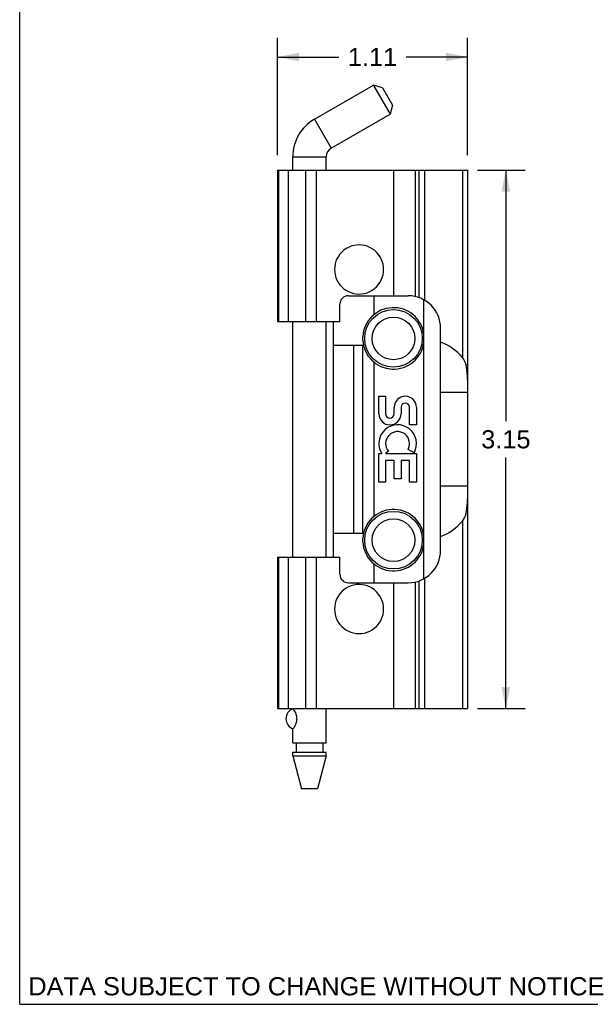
# Model space of a CAD drawing. Header units: inches. Extents: x 0 to 13.8, y 0 to 10.6.
# Tile 1 of 22: x 0 to 3.3, y 0 to 5.8. Entities that reach past the tile are written whole.
import ezdxf

# ---------------------------------------------------------------- set-up
doc = ezdxf.new("R2010")
doc.units = ezdxf.units.IN
doc.header["$LTSCALE"] = 0.75625
doc.header["$MEASUREMENT"] = 0
doc.layers.get('0').update_dxf_attribs({"linetype": 'CONTINUOUS'})
doc.styles.get("Standard").update_dxf_attribs({"font": 'arial.ttf'})
doc.dimstyles.new('DIMSTYLE_1', dxfattribs={"dimtxt": 0.10625, "dimasz": 0.125, "dimexe": 0.09, "dimexo": 0.07, "dimgap": 0.0425, "dimtad": 0, "dimtih": 1, "dimtoh": 1, "dimzin": 4, "dimdsep": 46, "dimtxsty": 'Standard', "dimblk": '_FILLED', "dimblk1": '_FILLED', "dimblk2": '_FILLED', "dimcen": 0.09, "dimadec": 3, "dimazin": 1, "dimtfac": 1, "dimtdec": 3, "dimtofl": 0, "dimtmove": 0, "dimatfit": 3, "dimldrblk": '_FILLED', "dimfxl": 0, "dimtolj": 1, "dimtzin": 4, "dimarcsym": 0})

# ---------------------------------------------------------------- blocks, each defined once
blk = doc.blocks.new('_FILLED')
at = {"color": 0, "linetype": 'ByBlock'}
blk.add_solid([(0, 0), (-1, 0.2), (-1, -0.2)], dxfattribs=at)
blk = doc.blocks.new('*D2')
at = {"color": 2, "linetype": 'Continuous'}
for p, q in [((1.5092, 4.9695), (1.5092, 5.6565)), ((2.6212, 4.9695), (2.6212, 5.6565)), ((1.5092, 5.544), (1.8677, 5.544)), ((2.6212, 5.544), (2.2627, 5.544))]:
    blk.add_line(p, q, dxfattribs=at)
at = {"color": 2, "linetype": 'Continuous', "xscale": 0.125, "yscale": 0.125, "zscale": 0.125, "rotation": 180}
blk.add_blockref('_FILLED', (1.5092, 5.544), dxfattribs=at)
at = {"color": 2, "linetype": 'Continuous', "xscale": 0.125, "yscale": 0.125, "zscale": 0.125}
blk.add_blockref('_FILLED', (2.6212, 5.544), dxfattribs=at)
at = {"color": 2, "linetype": 'Continuous', "insert": (2.0652, 5.5972), "char_height": 0.10625, "width": 0.288731, "attachment_point": 2, "line_spacing_factor": 0.9}
blk.add_mtext('1.11', dxfattribs=at)
blk = doc.blocks.new('*D3')
at = {"color": 2, "linetype": 'Continuous'}
for p, q in [((2.6794, 4.882), (2.9586, 4.882)), ((2.8461, 4.882), (2.8461, 3.4132)), ((2.8461, 1.732), (2.8461, 3.2007)), ((2.6794, 1.732), (2.9586, 1.732))]:
    blk.add_line(p, q, dxfattribs=at)
at = {"color": 2, "linetype": 'Continuous', "xscale": 0.125, "yscale": 0.125, "zscale": 0.125}
for p, rotation in [((2.8461, 4.882), 90), ((2.8461, 1.732), 270)]:
    blk.add_blockref('_FILLED', p, dxfattribs=dict(at, rotation=rotation))
at = {"color": 2, "linetype": 'Continuous', "insert": (2.8461, 3.3601), "char_height": 0.10625, "width": 0.288731, "attachment_point": 2, "line_spacing_factor": 0.9}
blk.add_mtext('3.15', dxfattribs=at)

msp = doc.modelspace()

# ---------------------------------------------------------------- linework, layer by layer
at = {"color": 7, "linetype": 'Continuous'}
for p, q in [((0, 0), (0, 10.625)), ((1.7252, 5.1799), (2.0703, 5.3791)), ((2.1236, 5.3648), (2.0703, 5.3791)), ((2.1236, 5.3648), (2.1826, 5.2626)), ((2.1826, 5.2626), (2.1683, 5.2094)), ((1.8232, 5.0101), (2.1683, 5.2094)), ((1.7252, 5.1799), (1.8232, 5.0101)), ((1.5982, 4.882), (1.5982, 4.9599)), ((1.5982, 4.9599), (1.7942, 4.9599)), ((1.7942, 4.882), (1.7942, 4.9599)), ((1.5092, 4.882), (1.5092, 3.996)), ((1.5092, 4.882), (2.6212, 4.882)), ((1.5172, 3.996), (1.5172, 4.882)), ((1.5708, 4.882), (1.5708, 3.996)), ((1.6722, 4.882), (1.6722, 3.996)), ((1.7368, 3.996), (1.7368, 4.882)), ((2.1882, 4.882), (2.1882, 4.147)), ((2.3142, 4.882), (2.3142, 4.1427)), ((2.3389, 4.1357), (2.3389, 4.882)), ((2.3727, 4.1194), (2.3727, 4.882)), ((2.5919, 4.882), (2.5919, 3.786)), ((2.6212, 4.882), (2.6212, 1.732)), ((1.8742, 3.996), (1.8742, 4.097)), ((1.9242, 4.147), (2.2742, 4.147)), ((2.0724, 4.147), (2.0724, 4.0352)), ((2.3662, 2.4907), (2.3662, 4.1232)), ((1.5092, 3.996), (1.8742, 3.996)), ((1.5982, 2.618), (1.5982, 3.996)), ((1.7942, 2.618), (1.7942, 3.996)), ((1.8342, 3.996), (1.8342, 2.618)), ((2.4642, 2.657), (2.4642, 3.957)), ((2.0085, 3.8873), (2.0085, 3.9077)), ((1.8342, 3.857), (2.0085, 3.857)), ((1.9561, 2.757), (1.9561, 3.857)), ((2.0085, 2.757), (2.0085, 3.857)), ((2.0724, 3.7597), (2.0724, 2.8542)), ((2.4642, 3.582), (2.6212, 3.582)), ((2.1024, 3.4563), (2.1024, 3.5593)), ((2.1024, 3.5593), (2.1424, 3.5593)), ((2.1424, 3.5593), (2.1424, 3.4563)), ((2.1924, 3.4563), (2.1924, 3.4943)), ((2.2324, 3.4943), (2.2324, 3.4563)), ((2.2824, 3.3913), (2.2824, 3.4943)), ((2.3224, 3.4943), (2.3224, 3.3913)), ((2.3224, 3.3913), (2.2824, 3.3913)), ((2.1587, 3.237), (2.1424, 3.2233)), ((2.3084, 3.2283), (2.2735, 3.2478)), ((2.1024, 3.2233), (2.1193, 3.2233)), ((2.1024, 3.0553), (2.1024, 3.2233)), ((2.1424, 3.2233), (2.3224, 3.2233)), ((2.1924, 3.1833), (2.1424, 3.1833)), ((2.1424, 3.1833), (2.1424, 3.0553)), ((2.1924, 3.0753), (2.1924, 3.1833)), ((2.2824, 3.1833), (2.2324, 3.1833)), ((2.2324, 3.1833), (2.2324, 3.0753)), ((2.2824, 3.0553), (2.2824, 3.1833)), ((2.3224, 3.2233), (2.3224, 3.0553)), ((2.1424, 3.0553), (2.1024, 3.0553)), ((2.2324, 3.0753), (2.1924, 3.0753)), ((2.3224, 3.0553), (2.2824, 3.0553)), ((2.6212, 3.032), (2.4642, 3.032)), ((2.5919, 2.828), (2.5919, 1.732)), ((1.8342, 2.757), (2.0085, 2.757)), ((2.0085, 2.7063), (2.0085, 2.7267)), ((1.5092, 2.618), (1.8742, 2.618)), ((1.5092, 2.618), (1.5092, 1.732)), ((1.5172, 1.732), (1.5172, 2.618)), ((1.5708, 2.618), (1.5708, 1.732)), ((1.6722, 2.618), (1.6722, 1.732)), ((1.7368, 1.732), (1.7368, 2.618)), ((1.8742, 2.517), (1.8742, 2.618)), ((2.0724, 2.5787), (2.0724, 2.467)), ((2.3389, 1.732), (2.3389, 2.4783)), ((2.3727, 1.732), (2.3727, 2.4945)), ((1.9242, 2.467), (2.2742, 2.467)), ((2.1882, 2.467), (2.1882, 1.732)), ((2.3142, 2.4712), (2.3142, 1.732)), ((1.5092, 1.732), (2.6212, 1.732)), ((1.5989, 1.732), (1.5999, 1.7306)), ((1.7942, 1.5309), (1.7942, 1.732)), ((1.5982, 1.6098), (1.5999, 1.6121)), ((1.5982, 1.5309), (1.5982, 1.6098)), ((1.5982, 1.5309), (1.7942, 1.5309)), ((1.6179, 1.5309), (1.6179, 1.4759)), ((1.7745, 1.5309), (1.7745, 1.4759)), ((1.5982, 1.4759), (1.7942, 1.4759)), ((1.5982, 1.4549), (1.5982, 1.4759)), ((1.5982, 1.4549), (1.7942, 1.4549)), ((1.5982, 1.4549), (1.6497, 1.2609)), ((1.7942, 1.4549), (1.7427, 1.2609)), ((1.7942, 1.4549), (1.7942, 1.4759)), ((1.7427, 1.2609), (1.6497, 1.2609)), ((0, 0), (13.75, 0))]:
    msp.add_line(p, q, dxfattribs=at)
for points in [[(2.0703, 5.3791), (2.0707, 5.3785), (2.1683, 5.2094)], [(2.1306, 4.3007), (2.1297, 4.317), (2.127, 4.3328), (2.1225, 4.3483), (2.1163, 4.3631), (2.1085, 4.3772), (2.0992, 4.3903), (2.0886, 4.4023), (2.0767, 4.4129), (2.0636, 4.4222), (2.0496, 4.4301), (2.0347, 4.4363), (2.0192, 4.4408), (2.0033, 4.4435), (1.9872, 4.4445), (1.9711, 4.4436), (1.9552, 4.441), (1.9397, 4.4365), (1.9248, 4.4304), (1.9107, 4.4227), (1.8976, 4.4134), (1.8856, 4.4028), (1.8748, 4.3908), (1.8654, 4.3777), (1.8575, 4.3635), (1.8513, 4.3485), (1.8467, 4.3329), (1.844, 4.317), (1.8431, 4.3007)], [(1.8431, 4.3007), (1.844, 4.2845), (1.8467, 4.2687), (1.8512, 4.2532), (1.8573, 4.2383), (1.8651, 4.2242), (1.8744, 4.2111), (1.8851, 4.1992), (1.897, 4.1885), (1.9101, 4.1792), (1.9241, 4.1714), (1.939, 4.1652), (1.9545, 4.1607), (1.9704, 4.1579), (1.9865, 4.157), (2.0026, 4.1579), (2.0185, 4.1605), (2.034, 4.1649), (2.0488, 4.171), (2.063, 4.1788), (2.0761, 4.1881), (2.0881, 4.1987), (2.0989, 4.2106), (2.1083, 4.2238), (2.1162, 4.238), (2.1224, 4.253), (2.1269, 4.2686), (2.1297, 4.2844), (2.1306, 4.3007)], [(2.6212, 3.6564), (2.6207, 3.6761), (2.6199, 3.6947), (2.6184, 3.7119), (2.6162, 3.7278), (2.6131, 3.7422), (2.6092, 3.7552), (2.6043, 3.7669), (2.5986, 3.7771), (2.5919, 3.786)], [(2.5919, 2.828), (2.5986, 2.8369), (2.6043, 2.8471), (2.6092, 2.8587), (2.6131, 2.8718), (2.6162, 2.8862), (2.6184, 2.902), (2.6199, 2.9193), (2.6207, 2.9379), (2.6212, 2.9576)], [(2.1306, 2.3132), (2.1297, 2.3295), (2.127, 2.3453), (2.1225, 2.3608), (2.1163, 2.3756), (2.1085, 2.3897), (2.0992, 2.4028), (2.0886, 2.4148), (2.0767, 2.4254), (2.0636, 2.4347), (2.0496, 2.4426), (2.0347, 2.4488), (2.0192, 2.4533), (2.0033, 2.456), (1.9872, 2.457), (1.9711, 2.4561), (1.9552, 2.4535), (1.9397, 2.449), (1.9248, 2.4429), (1.9107, 2.4352), (1.8976, 2.4259), (1.8856, 2.4153), (1.8748, 2.4033), (1.8654, 2.3902), (1.8575, 2.376), (1.8513, 2.361), (1.8467, 2.3454), (1.844, 2.3295), (1.8431, 2.3132)], [(1.8431, 2.3132), (1.844, 2.297), (1.8467, 2.2812), (1.8512, 2.2657), (1.8573, 2.2508), (1.8651, 2.2367), (1.8744, 2.2236), (1.8851, 2.2117), (1.897, 2.201), (1.9101, 2.1917), (1.9241, 2.1839), (1.939, 2.1777), (1.9545, 2.1732), (1.9704, 2.1704), (1.9865, 2.1695), (2.0026, 2.1704), (2.0185, 2.173), (2.034, 2.1774), (2.0488, 2.1835), (2.063, 2.1913), (2.0761, 2.2006), (2.0881, 2.2112), (2.0989, 2.2231), (2.1083, 2.2363), (2.1162, 2.2505), (2.1224, 2.2655), (2.1269, 2.2811), (2.1297, 2.2969), (2.1306, 2.3132)], [(1.5999, 1.7306), (1.6019, 1.7278), (1.6045, 1.7237), (1.6076, 1.7186), (1.6109, 1.7125), (1.6142, 1.7054)], [(1.6142, 1.7054), (1.6167, 1.6991), (1.6187, 1.6925), (1.6203, 1.6856), (1.6213, 1.6786), (1.6216, 1.6714), (1.6213, 1.6642), (1.6203, 1.6571), (1.6187, 1.6502), (1.6167, 1.6436), (1.6142, 1.6373)], [(1.6142, 1.6373), (1.6109, 1.6301), (1.6076, 1.624), (1.6045, 1.6189), (1.6019, 1.6149), (1.5999, 1.6121)]]:
    msp.add_lwpolyline(points, dxfattribs=at)
for centre, radius in [((2.1882, 3.8975), 0.1685), ((2.1882, 3.8975), 0.125), ((2.1882, 2.7165), 0.1685), ((2.1882, 2.7165), 0.125)]:
    msp.add_circle(centre, radius, dxfattribs=at)
for centre, radius, start, end in [((1.8522, 4.9599), 0.254, 120, 180), ((1.8522, 4.9599), 0.058, 120, 180), ((1.9242, 4.097), 0.05, 90, 180), ((2.2742, 3.957), 0.19, 0, 90), ((2.1882, 3.8975), 0.18, 8.54908, 176.74637), ((2.1882, 3.8975), 0.18, 183.25363, 351.45092), ((2.2574, 3.4943), 0.065, 0, 180), ((2.2574, 3.4943), 0.025, 0, 180), ((2.1674, 3.4563), 0.065, 180, 360), ((2.1674, 3.4563), 0.025, 180, 360), ((2.2124, 3.282), 0.11, 330.76945, 212.26118), ((2.2124, 3.282), 0.07, 330.76945, 219.9898), ((2.1882, 2.7165), 0.18, 8.54908, 176.74637), ((2.1882, 2.7165), 0.18, 183.25363, 351.45092), ((2.2742, 2.657), 0.19, 270, 360), ((1.9242, 2.517), 0.05, 180, 270), ((1.6212, 1.6713), 0.0625, 109.65023, 250.35037)]:
    msp.add_arc(centre, radius, start, end, dxfattribs=at)
for centre, start_param, end_param in [((2.3532, 3.582), 0.707137, 1.209483), ((2.3532, 3.032), -1.209483, -0.707137)]:
    msp.add_ellipse(centre, major_axis=(0.314, 0), ratio=1, start_param=start_param, end_param=end_param, dxfattribs=at)

# ---------------------------------------------------------------- texts
at = {"color": 2, "linetype": 'Continuous', "insert": (1.7368, 0.1586), "char_height": 0.10625, "width": 3.366032, "attachment_point": 2, "line_spacing_factor": 0.9}
msp.add_mtext('DATA SUBJECT TO CHANGE WITHOUT NOTICE', dxfattribs=at)

# ---------------------------------------------------------------- dimensions: what is measured, and where the dimension line sits
at = {"color": 2, "linetype": 'Continuous'}
dim = msp.add_linear_dim(base=(2.6212, 5.544), p1=(1.5092, 4.8995), p2=(2.6212, 4.8995), dimstyle='DIMSTYLE_1', dxfattribs=at)
dim.commit()
dim.dimension.update_dxf_attribs({"geometry": '*D2', "text_midpoint": (2.0596, 5.5442), "dimtype": 160})
dim = msp.add_linear_dim(base=(2.8461, 1.732), p1=(2.6094, 4.882), p2=(2.6094, 1.732), angle=270, dimstyle='DIMSTYLE_1', dxfattribs=at)
dim.commit()
dim.dimension.update_dxf_attribs({"geometry": '*D3', "text_midpoint": (2.8463, 3.3064), "dimtype": 160})

doc.saveas('drawing.dxf')
